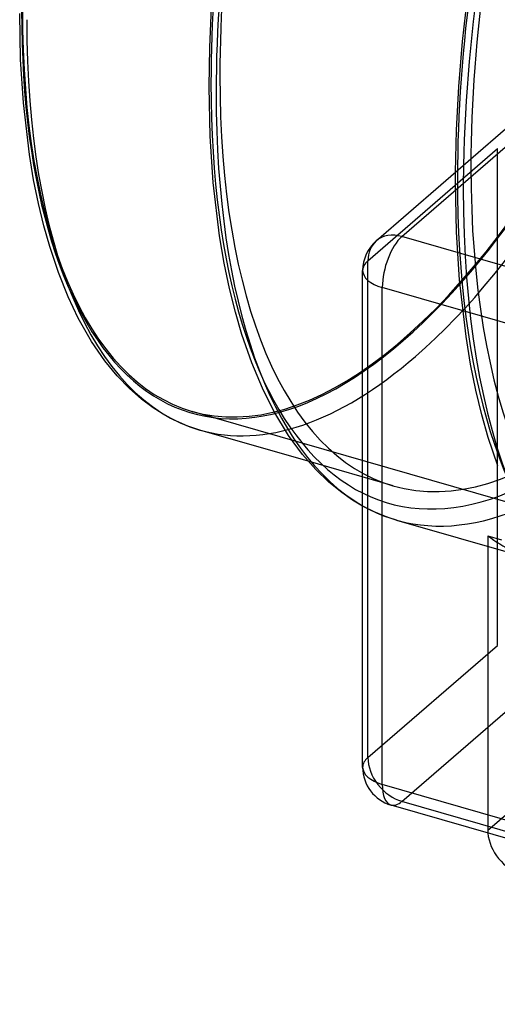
# Model space of a CAD drawing. Header units: millimetres. Extents: x -180 to 180, y -161 to 145.
# Tile 1 of 12: x -180 to -119, y -131 to -6. Entities that reach past the tile are written whole.
import ezdxf

# ---------------------------------------------------------------- set-up
doc = ezdxf.new("R2010")
doc.units = ezdxf.units.MM
doc.layers.add('HIDDEN', color=7, linetype='Continuous')
doc.layers.add('THICK', color=7, linetype='Continuous')

msp = doc.modelspace()

# ---------------------------------------------------------------- linework, layer by layer
at = {"layer": 'HIDDEN'}
for p, q in [((-135.27, -36.26), (-118.79, -21.99)), ((-118.79, -85.26), (-118.79, -21.99)), ((-124.13, -25.2), (-124.13, -25)), ((-124.13, -25.41), (-124.13, -25.2)), ((-124.13, -25.62), (-124.13, -25.41)), ((-124.13, -25.82), (-124.13, -25.62)), ((-124.13, -26.03), (-124.13, -25.82)), ((-124.13, -26.23), (-124.13, -26.03)), ((-124, -32.64), (-124.13, -26.23)), ((-123.62, -38.69), (-124, -32.64)), ((-135.27, -99.52), (-135.27, -36.26)), ((-122.78, -45.89), (-123.62, -38.69)), ((-122.19, -49.43), (-122.78, -45.89)), ((-121.51, -52.76), (-122.19, -49.43)), ((-120.76, -55.87), (-121.51, -52.76)), ((103.87, -130.94), (-157.67, -55.44)), ((-119.94, -58.76), (-120.76, -55.87)), ((-118.74, -62.37), (-119.94, -58.76)), ((-132.07, -64.92), (-142.87, -61.8)), ((-135.37, -67.8), (-135.94, -67.5)), ((-134.97, -68), (-135.37, -67.8)), ((-134.46, -68.24), (-134.97, -68)), ((-133.47, -68.66), (-134.46, -68.24)), ((-132.55, -69), (-133.47, -68.66)), ((-131.64, -69.28), (-132.55, -69)), ((-131.64, -69.28), (-113.59, -74.49)), ((-120, -71.3), (-118.27, -71.8)), ((-120, -71.3), (-120, -108.83)), ((-89.9, -82.76), (-120, -108.83)), ((-135.27, -99.52), (-118.79, -85.26)), ((-130.94, -105.1), (-114.46, -90.84)), ((-48.06, -129.03), (-130.94, -105.1))]:
    msp.add_line(p, q, dxfattribs=at)
for centre, major_axis, ratio, start_param, end_param in [((-104.62, 30.2), (28.09, 97.3), 0.433013, -0.982794, 2.158799), ((-70.62, 20.38), (29.54, 102.32), 0.433013, -0.982794, 2.158799), ((-104.62, 30.2), (27.46, 95.12), 0.433013, 0, 2.158799), ((-70.62, 20.38), (28.59, 99.03), 0.433013, 0, 2.158799), ((-130.77, 37.75), (-26.9, -93.19), 0.433013, 0, 2.158799), ((-130.77, 37.75), (26.96, 93.39), 0.433013, -2.55359, -0.982794), ((-129.21, 37.3), (-27.46, -95.12), 0.433013, 0.588003, 2.158799), ((-104.62, 30.2), (27.46, 95.12), 0.433013, -3.141592, -0.982794), ((-130.77, 37.75), (26.96, 93.39), 0.433013, 2.158799, 3.729595), ((-130.77, 37.75), (-26.9, -93.19), 0.433013, -0.982794, 0), ((-104.62, 30.2), (28.09, 97.3), 0.433013, 2.158799, 3.729595), ((-104.62, 30.2), (27.46, 95.12), 0.433013, 2.158799, 3.141593), ((-68.88, 19.88), (30.09, 104.24), 0.433013, 2.127294, 2.158799), ((-70.62, 20.38), (28.59, 99.03), 0.433013, 2.158799, 3.141593), ((-70.62, 20.38), (29.54, 102.32), 0.433013, 2.158799, 3.729595), ((-68.88, 19.88), (30.09, 104.24), 0.433013, 2.158799, 3.141593), ((-130.94, -37.51), (-3.27, 3.78), 0.75, 0.000079, 0.713724), ((-130.94, -37.51), (-5, 0), 0.5, -0.523599, -0.000094), ((-129.21, 37.3), (-27.46, -95.12), 0.433013, 0.000107, 0.588003), ((-129.21, 37.3), (-27.46, -95.12), 0.433013, 0, 0.000107), ((-103.06, 29.75), (-28.59, -99.03), 0.433013, -0.10393, 0.588003), ((-85, 24.54), (28.59, 99.03), 0.433013, 2.983036, 3.141587), ((-130.94, -100.77), (-5, 0), 0.5, -0.523599, -0.000094), ((-130.94, -100.77), (-3.27, 3.78), 0.75, 0.713724, 2.284521), ((-130.94, -100.77), (-1.39, -4.8), 0.433013, 0.000007, 0.588003), ((-115.67, -110.08), (-3.27, 3.78), 0.75, 0.713724, 0.784467)]:
    msp.add_ellipse(centre, major_axis=major_axis, ratio=ratio, start_param=start_param, end_param=end_param, dxfattribs=at)
at = {"layer": 'THICK'}
for p, q in [((-123.22, -8.36), (-122.57, -2.57)), ((-179.49, -10.64), (-179.61, -4.79)), ((-155.42, -9.12), (-155.18, -3.97)), ((-123.7, -14.07), (-123.22, -8.36)), ((-155.49, -14.1), (-155.42, -9.12)), ((-179.14, -16.16), (-179.49, -10.64)), ((-155.36, -20.38), (-155.49, -14.1)), ((-124, -19.62), (-123.7, -14.07)), ((-178.37, -22.73), (-179.14, -16.16)), ((-134.21, -33.73), (-117.74, -19.46)), ((-130.94, -33.18), (-114.46, -18.91)), ((-124.13, -25), (-124, -19.62)), ((-154.97, -26.32), (-155.36, -20.38)), ((-177.84, -25.96), (-178.37, -22.73)), ((-177.22, -28.99), (-177.84, -25.96)), ((-154.16, -33.11), (-154.97, -26.32)), ((-176.53, -31.83), (-177.22, -28.99)), ((-175.79, -34.47), (-176.53, -31.83)), ((-153.57, -36.55), (-154.16, -33.11)), ((-48.06, -57.11), (-130.94, -33.18)), ((-174.69, -37.76), (-175.79, -34.47)), ((-152.9, -39.78), (-153.57, -36.55)), ((-135.94, -100.77), (-135.94, -37.51)), ((-173.45, -40.86), (-174.69, -37.76)), ((-152.15, -42.79), (-152.9, -39.78)), ((-50.56, -63.6), (-133.44, -39.68)), ((-133.44, -102.94), (-133.44, -39.68)), ((-172.16, -43.57), (-173.45, -40.86)), ((-170.47, -46.53), (-172.16, -43.57)), ((-151.31, -45.67), (-152.15, -42.79)), ((-150.05, -49.28), (-151.31, -45.67)), ((-168.77, -49.01), (-170.47, -46.53)), ((-167.2, -50.93), (-168.77, -49.01)), ((-148.71, -52.48), (-150.05, -49.28)), ((-165.62, -52.55), (-167.2, -50.93)), ((-164.12, -53.88), (-165.62, -52.55)), ((-147.23, -55.43), (-148.71, -52.48)), ((-162.62, -54.99), (-164.12, -53.88)), ((-161.48, -55.72), (-162.62, -54.99)), ((-160.34, -56.35), (-161.48, -55.72)), ((-159.66, -56.69), (-160.34, -56.35)), ((-145.37, -58.51), (-147.23, -55.43)), ((-158.18, -57.31), (-159.66, -56.69)), ((-156.66, -57.82), (-158.18, -57.31)), ((-142.87, -61.8), (-156.67, -57.82)), ((-143.6, -60.92), (-145.37, -58.51)), ((-141.9, -62.86), (-143.6, -60.92)), ((-140.26, -64.45), (-141.9, -62.86)), ((-138.6, -65.79), (-140.26, -64.45)), ((-137.23, -66.74), (-138.6, -65.79)), ((-135.94, -67.5), (-137.23, -66.74)), ((-50.56, -126.86), (-133.44, -102.94)), ((-49.45, -129.5), (-132.33, -105.58))]:
    msp.add_line(p, q, dxfattribs=at)
for centre, start, end in [((-130.94, -37.51), 130.8968, 179.9973), ((-130.94, -100.77), 179.9973, 253.8981)]:
    msp.add_arc(centre, 5, start, end, dxfattribs=at)
for centre, major_axis, ratio, start_param, end_param in [((-103.06, 29.75), (-28.59, -99.03), 0.433013, -3.141486, -0.982794), ((-68.88, 19.88), (30.09, 104.24), 0.433013, 0.000107, 2.127294), ((-129.21, 37.3), (-27.46, -95.12), 0.433013, -0.982794, 0), ((-103.06, 29.75), (-28.59, -99.03), 0.433013, -0.982794, -0.10393), ((-130.94, -37.51), (-3.27, 3.78), 0.75, -0.857072, 0.000079), ((-130.94, -37.51), (-1.39, -4.8), 0.433013, -2.55359, -0.982794), ((-130.94, -37.51), (-5, 0), 0.5, -0.000094, 1.047198), ((-130.94, -100.77), (-5, 0), 0.5, -0.000094, 1.047198), ((-130.94, -100.77), (-1.39, -4.8), 0.433013, -0.982794, 0.000007), ((-115.67, -110.08), (-3.27, 3.78), 0.75, 0.784467, 2.284521)]:
    msp.add_ellipse(centre, major_axis=major_axis, ratio=ratio, start_param=start_param, end_param=end_param, dxfattribs=at)

doc.saveas('drawing.dxf')
